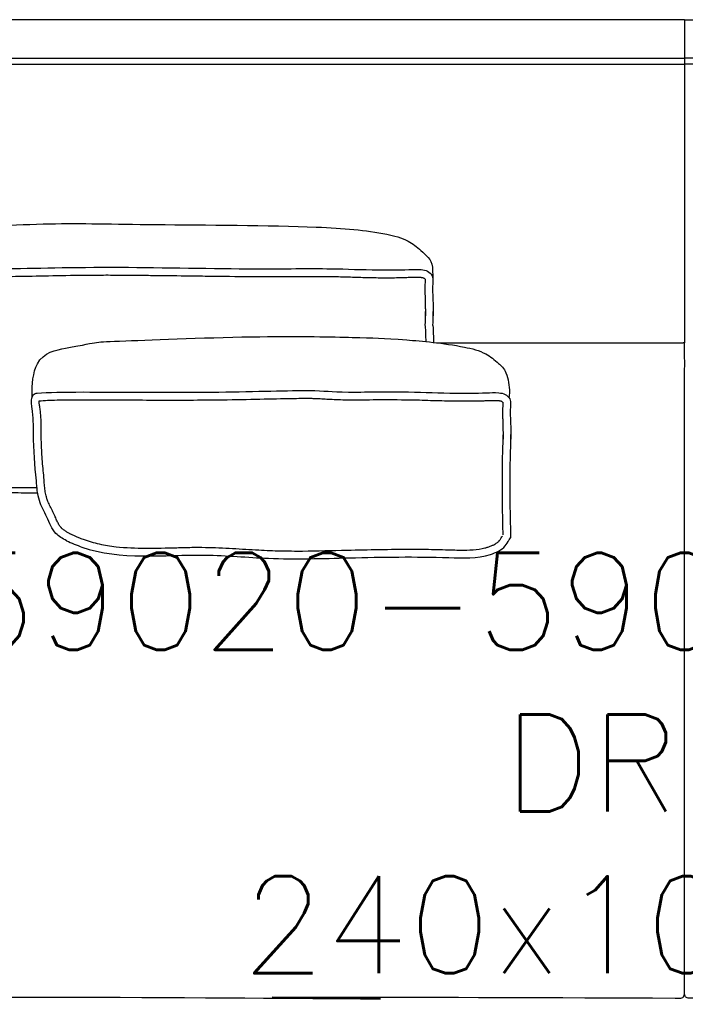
# Model space of a CAD drawing. Extents: x 190241 to 190481, y -197455 to -197353.
# Tile 2 of 3: x 190292 to 190361, y -197455 to -197353. Entities that reach past the tile are written whole.
import ezdxf

# ---------------------------------------------------------------- set-up
doc = ezdxf.new("R2010")
doc.units = 0
doc.header["$LTSCALE"] = 10
doc.layers.add('GIORGETTI', color=29, linetype='CONTINUOUS')
doc.layers.add('TESTI', color=252, linetype='CONTINUOUS')
doc.styles.get("Standard").update_dxf_attribs({"font": 'txt.shx'})

msp = doc.modelspace()

# ---------------------------------------------------------------- linework, layer by layer
at = {"layer": 'GIORGETTI'}
for p, q in [((190360.94, -197353.17), (190260.78, -197353.17)), ((190360.94, -197353.17), (190461.09, -197353.17)), ((190360.94, -197357.14), (190360.94, -197358.04)), ((190360.94, -197357.14), (190360.94, -197358.04)), ((190335.37, -197386.46), (190360.8, -197386.46))]:
    msp.add_line(p, q, dxfattribs=at)
at = {"layer": 'GIORGETTI', "ltscale": 10}
for p, q in [((190360.94, -197354.56), (190360.94, -197386.46)), ((190360.94, -197354.56), (190360.94, -197386.46)), ((190264.33, -197357.14), (190360.94, -197357.14)), ((190457.54, -197357.14), (190360.94, -197357.14)), ((190264.33, -197357.74), (190360.94, -197357.74)), ((190457.54, -197357.74), (190360.94, -197357.74))]:
    msp.add_line(p, q, dxfattribs=at)
at = {"layer": 'GIORGETTI'}
for points, knots in [([(190360.94, -197353.17), (190360.94, -197353.17), (190360.94, -197353.19), (190360.94, -197353.31), (190360.94, -197353.55), (190360.94, -197353.95)], [-12.929788, -12.929788, -12.929788, -12.929788, -9.910135, -9.910135, 0, 0, 0, 0]), ([(190360.94, -197353.17), (190360.94, -197353.17), (190360.94, -197353.19), (190360.94, -197353.31), (190360.94, -197353.55), (190360.94, -197353.95)], [-12.929788, -12.929788, -12.929788, -12.929788, -9.910135, -9.910135, 0, 0, 0, 0]), ([(190360.94, -197353.95), (190360.94, -197354.17), (190360.94, -197354.54), (190360.94, -197355.61), (190360.94, -197356.3), (190360.94, -197357.14)], [-15.260146, -15.260146, -15.260146, -15.260146, -7.629675, -7.629675, 0, 0, 0, 0]), ([(190360.94, -197353.95), (190360.94, -197354.17), (190360.94, -197354.54), (190360.94, -197355.61), (190360.94, -197356.3), (190360.94, -197357.14)], [-15.260146, -15.260146, -15.260146, -15.260146, -7.629675, -7.629675, 0, 0, 0, 0]), ([(190360.94, -197358.04), (190360.94, -197359.17), (190360.94, -197360.32), (190360.94, -197363.13), (190360.94, -197364.3), (190360.94, -197364.79)], [-2.224962, -2.224962, -2.224962, -2.224962, -1.348772, -1.348772, -0.062739, -0.062739, -0.062739, -0.062739]), ([(190360.94, -197358.04), (190360.94, -197359.17), (190360.94, -197360.32), (190360.94, -197363.13), (190360.94, -197364.3), (190360.94, -197364.79)], [-2.224962, -2.224962, -2.224962, -2.224962, -1.348772, -1.348772, -0.062739, -0.062739, -0.062739, -0.062739]), ([(190360.94, -197364.79), (190360.94, -197365.53), (190360.94, -197367.31), (190360.94, -197370.98), (190360.94, -197372.41), (190360.94, -197373.72)], [-11.964004, -11.964004, -11.964004, -11.964004, -4.944179, -4.944179, 0, 0, 0, 0]), ([(190360.94, -197364.79), (190360.94, -197365.53), (190360.94, -197367.31), (190360.94, -197370.98), (190360.94, -197372.41), (190360.94, -197373.72)], [-11.964004, -11.964004, -11.964004, -11.964004, -4.944179, -4.944179, 0, 0, 0, 0]), ([(190360.94, -197373.72), (190360.94, -197375.11), (190360.94, -197376.41), (190360.94, -197378.84), (190360.94, -197379.94), (190360.94, -197380.74)], [-8.786579, -8.786579, -8.786579, -8.786579, -4.588596, -4.588596, 0, 0, 0, 0]), ([(190360.94, -197373.72), (190360.94, -197375.11), (190360.94, -197376.41), (190360.94, -197378.84), (190360.94, -197379.94), (190360.94, -197380.74)], [-8.786579, -8.786579, -8.786579, -8.786579, -4.588596, -4.588596, 0, 0, 0, 0]), ([(190360.94, -197380.74), (190360.94, -197381.48), (190360.94, -197383.2), (190360.94, -197385.25), (190360.94, -197385.75), (190360.94, -197386.02)], [-21.891963, -21.891963, -21.891963, -21.891963, -7.673715, -7.673715, 0, 0, 0, 0]), ([(190360.94, -197380.74), (190360.94, -197381.48), (190360.94, -197383.2), (190360.94, -197385.25), (190360.94, -197385.75), (190360.94, -197386.02)], [-21.891963, -21.891963, -21.891963, -21.891963, -7.673715, -7.673715, 0, 0, 0, 0]), ([(190269.41, -197400.61), (190270.29, -197400.76), (190272.38, -197401.1), (190276.54, -197401.35), (190281.24, -197401.65), (190286.53, -197401.95), (190290.66, -197401.89), (190293.36, -197401.92), (190294.25, -197401.92)], [0, 0, 0, 0, 26.644834, 63.513705, 125.006737, 168.018068, 222.254559, 249.021685, 249.021685, 249.021685, 249.021685])]:
    msp.add_open_spline(points, degree=3, knots=knots, dxfattribs=at)
at = {"layer": 'GIORGETTI', "ltscale": 10}
for points, knots in [([(190266.86, -197379.41), (190266.86, -197379.4), (190266.86, -197379.39), (190266.86, -197379.38), (190266.86, -197379.38), (190266.86, -197379.38), (190266.86, -197379.38), (190266.85, -197379.27), (190266.79, -197378.35), (190267.09, -197375.96), (190274.64, -197374.65), (190283.39, -197374.85), (190295.14, -197374.05), (190305.66, -197374.33), (190322.18, -197374.35), (190328.81, -197374.91), (190332.31, -197375.75), (190333.64, -197376.83), (190334.61, -197377.71), (190334.97, -197378.3), (190334.97, -197379.2), (190335, -197379.91)], [2.615432, 2.615432, 2.615432, 2.615432, 2.941562, 2.941562, 2.941562, 2.950385, 2.950385, 2.950385, 6.109415, 30.639548, 65.032755, 205.48983, 314.505213, 411.706244, 522.607592, 589.040537, 612.197922, 628.604946, 639.534113, 651.378318, 656.787415, 656.787415, 656.787415, 656.787415]), ([(190267.81, -197395.62), (190267.69, -197393.93), (190267.41, -197389.78), (190266.9, -197384.79), (190267, -197381.2), (190266.7, -197379.79), (190266.94, -197379), (190270.7, -197379.04), (190278.22, -197378.79), (190289.4, -197378.95), (190300.6, -197378.56), (190316.83, -197378.92), (190323.76, -197378.76), (190328.78, -197378.98), (190331.88, -197378.96), (190333.59, -197378.87), (190334.47, -197379.01), (190335.12, -197379.65), (190334.92, -197380.59), (190335.01, -197381.8), (190335.02, -197382.81), (190335.03, -197383.54), (190335.03, -197383.69)], [7.081431, 7.081431, 7.081431, 7.081431, 57.744278, 131.858644, 158.079275, 164.138354, 174.134305, 183.333787, 267.214357, 407.448969, 514.750488, 603.920516, 674.325955, 722.782754, 754.449569, 767.229462, 774.155255, 780.675154, 791.988859, 800.170882, 817.456135, 822.090256, 822.090256, 822.090256, 822.090256]), ([(190267.57, -197379.82), (190267.59, -197379.82), (190267.62, -197379.81), (190267.71, -197379.81), (190267.78, -197379.81), (190267.89, -197379.81), (190267.93, -197379.81), (190268.03, -197379.81), (190268.1, -197379.81), (190268.23, -197379.81), (190268.3, -197379.81), (190268.5, -197379.81), (190268.63, -197379.81), (190269.03, -197379.81), (190269.29, -197379.81), (190270.08, -197379.81), (190270.59, -197379.8), (190272.12, -197379.78), (190273.11, -197379.76), (190274.76, -197379.73), (190275.43, -197379.72), (190276.53, -197379.7), (190276.96, -197379.69), (190277.84, -197379.69), (190278.27, -197379.68), (190279.59, -197379.67), (190280.47, -197379.67), (190283.13, -197379.67), (190284.91, -197379.67), (190287.6, -197379.66), (190288.5, -197379.66), (190289.83, -197379.65), (190290.25, -197379.64), (190291.54, -197379.62), (190292.41, -197379.61), (190295.48, -197379.55), (190297.8, -197379.5), (190301.21, -197379.48), (190301.86, -197379.48), (190303.06, -197379.49), (190303.61, -197379.49), (190304.74, -197379.5), (190305.32, -197379.51), (190307.08, -197379.53), (190308.3, -197379.54), (190310.28, -197379.57), (190311.05, -197379.58), (190313.33, -197379.61), (190314.81, -197379.63), (190316.48, -197379.64), (190316.8, -197379.64), (190317.43, -197379.64), (190317.74, -197379.64), (190318.63, -197379.64), (190319.2, -197379.64), (190320.83, -197379.63), (190321.83, -197379.62), (190323.21, -197379.62), (190323.62, -197379.62), (190324.31, -197379.63), (190324.58, -197379.64), (190325.13, -197379.65), (190325.4, -197379.65), (190326.23, -197379.68), (190326.78, -197379.69), (190327.94, -197379.73), (190328.55, -197379.74), (190329.44, -197379.76), (190329.73, -197379.76), (190330.3, -197379.76), (190330.58, -197379.76), (190331.12, -197379.76), (190331.37, -197379.75), (190331.79, -197379.74), (190331.96, -197379.74), (190332.26, -197379.73), (190332.4, -197379.72), (190332.69, -197379.71), (190332.82, -197379.71), (190333.04, -197379.7), (190333.13, -197379.7), (190333.38, -197379.7), (190333.54, -197379.7), (190333.72, -197379.72), (190333.74, -197379.72), (190333.79, -197379.72), (190333.81, -197379.73), (190333.87, -197379.73), (190333.91, -197379.74), (190333.97, -197379.76), (190334, -197379.76), (190334.04, -197379.78), (190334.05, -197379.78), (190334.07, -197379.79), (190334.08, -197379.8), (190334.1, -197379.81), (190334.11, -197379.82), (190334.14, -197379.84), (190334.16, -197379.85), (190334.18, -197379.88), (190334.19, -197379.89), (190334.19, -197379.9), (190334.19, -197379.9), (190334.19, -197379.9), (190334.19, -197379.9), (190334.19, -197379.91), (190334.2, -197379.91), (190334.2, -197379.94), (190334.2, -197379.96), (190334.21, -197380.02), (190334.21, -197380.08), (190334.2, -197380.23), (190334.19, -197380.32), (190334.18, -197380.46), (190334.18, -197380.51), (190334.17, -197380.61), (190334.17, -197380.67), (190334.16, -197380.78), (190334.16, -197380.83), (190334.16, -197380.99), (190334.16, -197381.09), (190334.17, -197381.29), (190334.18, -197381.39), (190334.19, -197381.53), (190334.19, -197381.57), (190334.19, -197381.67), (190334.19, -197381.72), (190334.2, -197381.86), (190334.2, -197381.96), (190334.21, -197382.26), (190334.22, -197382.45), (190334.22, -197382.81), (190334.22, -197382.97), (190334.23, -197383.24), (190334.23, -197383.35), (190334.23, -197383.54), (190334.23, -197383.62), (190334.23, -197383.7)], [178.767049, 178.767049, 178.767049, 178.767049, 179.939254, 179.939254, 182.362627, 182.362627, 183.295476, 183.295476, 185.161173, 185.161173, 187.026871, 187.026871, 190.758265, 190.758265, 198.221055, 198.221055, 213.146634, 213.146634, 242.997791, 242.997791, 263.437674, 263.437674, 276.737762, 276.737762, 290.037849, 290.037849, 316.638024, 316.638024, 369.838373, 369.838373, 396.703912, 396.703912, 409.354905, 409.354905, 435.197167, 435.197167, 498.681301, 498.681301, 512.762113, 512.762113, 523.959142, 523.959142, 535.15617, 535.15617, 557.550227, 557.550227, 571.929346, 571.929346, 600.687585, 600.687585, 607.778449, 607.778449, 614.869312, 614.869312, 629.051038, 629.051038, 657.41449, 657.41449, 669.81147, 669.81147, 678.10032, 678.10032, 686.38917, 686.38917, 702.966869, 702.966869, 721.087361, 721.087361, 729.533078, 729.533078, 737.978796, 737.978796, 745.466949, 745.466949, 750.360716, 750.360716, 754.544187, 754.544187, 758.727658, 758.727658, 761.492589, 761.492589, 767.022451, 767.022451, 767.896471, 767.896471, 768.770491, 768.770491, 770.518531, 770.518531, 772.245292, 772.245292, 773.42906, 773.42906, 774.674949, 774.674949, 775.920838, 775.920838, 778.161008, 778.161008, 780.401178, 780.401178, 781.081684, 781.081684, 781.762189, 781.762189, 783.1232, 783.1232, 784.484211, 784.484211, 787.283355, 787.283355, 790.082499, 790.082499, 791.28176, 791.28176, 792.631941, 792.631941, 793.982123, 793.982123, 796.682486, 796.682486, 799.474136, 799.474136, 800.992185, 800.992185, 802.510233, 802.510233, 805.54633, 805.54633, 811.618523, 811.618523, 816.330548, 816.330548, 819.623983, 819.623983, 822.090256, 822.090256, 822.090256, 822.090256]), ([(190334.21, -197384.68), (190334.23, -197384.2), (190334.24, -197383.72), (190334.23, -197383.26), (190334.23, -197383.25), (190334.23, -197383.25)], [951.717933, 951.717933, 951.717933, 951.717933, 966.228673, 966.228673, 966.375246, 966.375246, 966.375246, 966.375246]), ([(190293.71, -197392.06), (190293.7, -197391.96), (190293.65, -197391.04), (190293.94, -197387.59), (190301.5, -197386.28), (190298.41, -197386.48), (190317.82, -197385.68), (190328.34, -197385.96), (190330.18, -197385.98), (190336.81, -197386.54), (190340.32, -197387.38), (190341.64, -197388.46), (190342.62, -197389.34), (190342.97, -197391.37), (190342.85, -197391.94), (190342.83, -197392.12)], [3.155681, 3.155681, 3.155681, 3.155681, 6.109415, 30.639548, 65.032755, 205.48983, 314.505213, 411.706244, 522.607592, 589.040537, 612.197922, 628.604946, 639.534113, 651.378318, 656.787415, 656.787415, 656.787415, 656.787415]), ([(190294.13, -197400.68), (190293.98, -197399.09), (190293.77, -197396.85), (190293.85, -197393.91), (190293.55, -197392.49), (190293.79, -197391.7), (190295.25, -197391.56), (190299.25, -197391.5), (190312.09, -197391.66), (190323.28, -197391.26), (190324.83, -197391.62), (190331.77, -197391.46), (190336.78, -197391.68), (190339.88, -197391.66), (190341.59, -197391.57), (190342.47, -197391.72), (190343.13, -197392.35), (190342.93, -197393.3), (190343.02, -197394.5), (190343.02, -197395.51), (190343.04, -197396.24), (190343.04, -197396.4)], [76.590604, 76.590604, 76.590604, 76.590604, 131.858644, 158.079275, 164.138354, 174.134305, 183.333787, 267.214357, 407.448969, 514.750488, 603.920516, 674.325955, 722.782754, 754.449569, 767.229462, 774.155255, 780.675154, 791.988859, 800.170882, 817.456135, 822.090256, 822.090256, 822.090256, 822.090256]), ([(190294.43, -197392.45), (190294.97, -197392.4), (190295.57, -197392.38), (190296.96, -197392.34), (190297.75, -197392.34), (190299.07, -197392.33), (190299.48, -197392.34), (190300.35, -197392.34), (190300.8, -197392.34), (190302.22, -197392.35), (190303.24, -197392.35), (190306.34, -197392.37), (190308.55, -197392.37), (190311.43, -197392.36), (190312.11, -197392.35), (190314.14, -197392.33), (190315.47, -197392.3), (190317.93, -197392.25), (190319.08, -197392.22), (190320.47, -197392.2), (190320.85, -197392.19), (190321.43, -197392.19), (190321.66, -197392.19), (190322.03, -197392.19), (190322.18, -197392.19), (190322.45, -197392.19), (190322.58, -197392.19), (190322.95, -197392.2), (190323.17, -197392.21), (190323.62, -197392.23), (190323.85, -197392.25), (190324.31, -197392.27), (190324.55, -197392.29), (190325.09, -197392.31), (190325.38, -197392.32), (190325.87, -197392.34), (190326.04, -197392.34), (190326.58, -197392.34), (190326.98, -197392.34), (190327.86, -197392.34), (190328.34, -197392.33), (190329.89, -197392.32), (190331.04, -197392.32), (190332.58, -197392.34), (190332.96, -197392.35), (190333.71, -197392.36), (190334.09, -197392.38), (190335.24, -197392.41), (190336, -197392.43), (190337.01, -197392.45), (190337.24, -197392.46), (190337.93, -197392.46), (190338.37, -197392.46), (190339.03, -197392.46), (190339.23, -197392.46), (190339.59, -197392.45), (190339.75, -197392.45), (190340.04, -197392.44), (190340.17, -197392.44), (190340.37, -197392.43), (190340.44, -197392.43), (190340.6, -197392.42), (190340.69, -197392.42), (190340.85, -197392.41), (190340.93, -197392.41), (190341.17, -197392.4), (190341.32, -197392.4), (190341.53, -197392.41), (190341.6, -197392.41), (190341.71, -197392.42), (190341.74, -197392.42), (190341.8, -197392.43), (190341.83, -197392.43), (190341.91, -197392.44), (190341.96, -197392.45), (190342.03, -197392.47), (190342.05, -197392.48), (190342.08, -197392.5), (190342.09, -197392.5), (190342.1, -197392.51), (190342.11, -197392.51), (190342.13, -197392.53), (190342.14, -197392.54), (190342.17, -197392.56), (190342.18, -197392.58), (190342.19, -197392.59), (190342.19, -197392.59), (190342.19, -197392.6), (190342.19, -197392.6), (190342.2, -197392.6), (190342.2, -197392.6), (190342.2, -197392.61), (190342.2, -197392.63), (190342.21, -197392.67), (190342.21, -197392.7), (190342.21, -197392.77), (190342.21, -197392.82), (190342.2, -197392.94), (190342.2, -197393.02), (190342.19, -197393.16), (190342.18, -197393.2), (190342.18, -197393.27), (190342.17, -197393.3), (190342.17, -197393.37), (190342.17, -197393.4), (190342.17, -197393.47), (190342.17, -197393.5), (190342.17, -197393.6), (190342.17, -197393.66), (190342.17, -197393.85), (190342.18, -197393.96), (190342.19, -197394.12), (190342.19, -197394.17), (190342.19, -197394.25), (190342.19, -197394.28), (190342.2, -197394.35), (190342.2, -197394.39), (190342.2, -197394.49), (190342.21, -197394.56), (190342.21, -197394.77), (190342.22, -197394.91), (190342.22, -197395.34), (190342.23, -197395.63), (190342.23, -197396.08), (190342.24, -197396.24), (190342.24, -197396.41)], [187.205418, 187.205418, 187.205418, 187.205418, 225.337544, 225.337544, 263.46967, 263.46967, 279.282505, 279.282505, 295.09534, 295.09534, 326.721011, 326.721011, 387.148635, 387.148635, 406.074062, 406.074062, 443.924916, 443.924916, 481.77577, 481.77577, 497.131922, 497.131922, 507.756623, 507.756623, 515.616473, 515.616473, 523.476324, 523.476324, 539.196024, 539.196024, 557.484132, 557.484132, 575.772239, 575.772239, 594.060347, 594.060347, 602.516603, 602.516603, 619.429116, 619.429116, 636.341629, 636.341629, 671.422895, 671.422895, 682.868249, 682.868249, 694.313603, 694.313603, 717.204311, 717.204311, 724.238741, 724.238741, 737.488547, 737.488547, 743.530061, 743.530061, 748.231771, 748.231771, 751.99779, 751.99779, 754.201108, 754.201108, 756.709774, 756.709774, 759.21844, 759.21844, 764.235772, 764.235772, 766.692251, 766.692251, 767.879052, 767.879052, 769.065854, 769.065854, 771.439457, 771.439457, 773.81306, 773.81306, 774.617262, 774.617262, 775.421464, 775.421464, 777.029869, 777.029869, 779.15603, 779.15603, 780.077107, 780.077107, 780.675174, 780.675174, 781.87131, 781.87131, 783.728078, 783.728078, 785.584845, 785.584845, 787.441613, 787.441613, 790.011927, 790.011927, 791.142925, 791.142925, 791.890493, 791.890493, 792.702476, 792.702476, 793.514458, 793.514458, 795.138423, 795.138423, 798.386353, 798.386353, 799.851568, 799.851568, 800.935996, 800.935996, 802.020424, 802.020424, 804.18928, 804.18928, 808.526992, 808.526992, 817.202415, 817.202415, 822.090256, 822.090256, 822.090256, 822.090256]), ([(190294.93, -197400.6), (190294.9, -197400.28), (190294.87, -197399.96), (190294.78, -197399.02), (190294.73, -197398.39), (190294.67, -197397.44), (190294.66, -197397.13), (190294.64, -197396.6), (190294.63, -197396.38), (190294.63, -197396.05), (190294.63, -197395.93), (190294.62, -197395.52), (190294.62, -197395.21), (190294.62, -197394.57), (190294.61, -197394.23), (190294.57, -197393.81), (190294.57, -197393.72), (190294.54, -197393.47), (190294.52, -197393.31), (190294.49, -197393.11), (190294.48, -197393.08), (190294.47, -197393.02), (190294.47, -197392.99), (190294.46, -197392.91), (190294.45, -197392.86), (190294.43, -197392.78), (190294.43, -197392.74), (190294.42, -197392.69), (190294.42, -197392.66), (190294.42, -197392.62), (190294.42, -197392.6), (190294.42, -197392.56), (190294.42, -197392.54), (190294.42, -197392.49), (190294.43, -197392.47), (190294.43, -197392.45)], [76.590604, 76.590604, 76.590604, 76.590604, 87.767563, 87.767563, 110.121482, 110.121482, 120.873519, 120.873519, 128.09555, 128.09555, 131.876821, 131.876821, 141.40643, 141.40643, 150.936039, 150.936039, 153.21609, 153.21609, 157.776193, 157.776193, 158.582903, 158.582903, 159.389613, 159.389613, 161.003034, 161.003034, 162.383228, 162.383228, 163.468737, 163.468737, 164.749905, 164.749905, 166.031073, 166.031073, 167.424948, 167.424948, 167.424948, 167.424948]), ([(190342.24, -197406.27), (190342.24, -197406.13), (190342.23, -197405.93), (190342.22, -197405.45), (190342.21, -197405.16), (190342.19, -197404.1), (190342.17, -197403.17), (190342.16, -197401.11), (190342.16, -197399.98), (190342.18, -197398.64), (190342.19, -197398.43), (190342.19, -197398.05), (190342.2, -197397.87), (190342.21, -197397.59), (190342.21, -197397.49), (190342.22, -197397.29), (190342.22, -197397.18), (190342.23, -197396.88), (190342.23, -197396.67), (190342.24, -197396.29), (190342.24, -197396.13), (190342.23, -197395.95)], [813.415018, 813.415018, 813.415018, 813.415018, 831.670575, 831.670575, 849.926133, 849.926133, 891.025641, 891.025641, 932.125149, 932.125149, 939.509439, 939.509439, 945.870716, 945.870716, 949.622249, 949.622249, 953.373781, 953.373781, 960.876847, 960.876847, 966.375246, 966.375246, 966.375246, 966.375246]), ([(190342.84, -197406.8), (190342.87, -197406.77), (190343.04, -197406.53), (190343.06, -197406.33), (190342.86, -197401.08), (190343.05, -197396.55), (190343.03, -197395.93)], [788.045807, 788.045807, 788.045807, 788.045807, 789.502864, 798.902671, 948.023356, 966.375246, 966.375246, 966.375246, 966.375246]), ([(190269.68, -197399.86), (190271.22, -197400.09), (190275.34, -197400.62), (190281.4, -197400.98), (190287.86, -197401.36), (190291.76, -197401.38), (190293.76, -197401.38), (190294.19, -197401.38)], [0, 0, 0, 0, 34.901302, 124.54901, 181.863401, 228.959859, 241.77472, 241.77472, 241.77472, 241.77472]), ([(190297.62, -197406.16), (190297.57, -197406.13), (190297.52, -197406.11), (190297.38, -197406.03), (190297.29, -197405.98), (190297.1, -197405.86), (190297, -197405.79), (190296.87, -197405.7), (190296.84, -197405.67), (190296.78, -197405.62), (190296.76, -197405.6), (190296.73, -197405.57), (190296.71, -197405.55), (190296.68, -197405.52), (190296.66, -197405.5), (190296.62, -197405.45), (190296.59, -197405.41), (190296.49, -197405.27), (190296.43, -197405.16), (190296.3, -197404.91), (190296.24, -197404.78), (190296.1, -197404.48), (190296.04, -197404.33), (190295.94, -197404.11), (190295.92, -197404.06), (190295.87, -197403.97), (190295.85, -197403.92), (190295.78, -197403.77), (190295.73, -197403.68), (190295.6, -197403.41), (190295.51, -197403.24), (190295.36, -197402.91), (190295.29, -197402.75), (190295.22, -197402.56), (190295.21, -197402.52), (190295.18, -197402.43), (190295.17, -197402.39), (190295.14, -197402.27), (190295.12, -197402.18), (190295.06, -197401.92), (190295.03, -197401.73), (190294.99, -197401.34), (190294.97, -197401.14), (190294.94, -197400.83), (190294.94, -197400.72), (190294.93, -197400.62)], [0, 0, 0, 0, 1.637604, 1.637604, 4.912813, 4.912813, 9.345927, 9.345927, 11.272946, 11.272946, 12.64556, 12.64556, 13.75727, 13.75727, 14.86898, 14.86898, 17.092401, 17.092401, 21.99967, 21.99967, 26.906938, 26.906938, 31.814207, 31.814207, 33.305244, 33.305244, 34.796281, 34.796281, 37.778354, 37.778354, 43.742501, 43.742501, 49.706647, 49.706647, 51.303251, 51.303251, 52.899854, 52.899854, 56.09306, 56.09306, 62.479474, 62.479474, 68.865887, 68.865887, 71.907443, 71.907443, 71.907443, 71.907443]), ([(190297.56, -197406.13), (190297.87, -197406.27), (190298.17, -197406.41), (190298.63, -197406.59), (190298.79, -197406.65), (190299.09, -197406.76), (190299.23, -197406.81), (190299.5, -197406.9), (190299.64, -197406.94), (190300.05, -197407.06), (190300.33, -197407.13), (190301.18, -197407.32), (190301.75, -197407.41), (190303.34, -197407.59), (190304.36, -197407.63), (190306.46, -197407.64), (190307.52, -197407.61), (190309.11, -197407.57), (190309.62, -197407.55), (190310.61, -197407.54), (190311.08, -197407.54), (190312.49, -197407.56), (190313.42, -197407.6), (190315.25, -197407.71), (190316.16, -197407.77), (190317.44, -197407.84), (190317.81, -197407.86), (190318.56, -197407.89), (190318.94, -197407.9), (190320.06, -197407.92), (190320.82, -197407.93), (190323.09, -197407.91), (190324.61, -197407.87), (190327.26, -197407.81), (190328.37, -197407.78), (190330.6, -197407.75), (190331.72, -197407.74), (190333.22, -197407.74), (190333.6, -197407.74), (190334.75, -197407.75), (190335.52, -197407.77), (190336.42, -197407.79), (190336.55, -197407.8), (190336.81, -197407.8), (190336.94, -197407.81), (190337.33, -197407.82), (190337.59, -197407.83), (190338.28, -197407.84), (190338.72, -197407.83), (190339.56, -197407.76), (190339.97, -197407.7), (190340.47, -197407.58), (190340.57, -197407.55), (190340.78, -197407.48), (190340.89, -197407.44), (190341.1, -197407.36), (190341.2, -197407.32), (190341.4, -197407.21), (190341.51, -197407.15), (190341.69, -197407.02), (190341.77, -197406.95), (190341.84, -197406.86), (190341.85, -197406.85), (190341.87, -197406.83), (190341.88, -197406.81), (190341.91, -197406.77), (190341.94, -197406.74), (190342.02, -197406.62), (190342.08, -197406.51), (190342.16, -197406.39)], [10.656418, 10.656418, 10.656418, 10.656418, 20.871998, 20.871998, 26.366676, 26.366676, 31.004935, 31.004935, 35.643194, 35.643194, 44.919712, 44.919712, 63.472749, 63.472749, 95.03818, 95.03818, 126.603612, 126.603612, 141.609503, 141.609503, 155.312877, 155.312877, 182.719624, 182.719624, 210.126371, 210.126371, 221.56425, 221.56425, 233.002129, 233.002129, 255.877888, 255.877888, 301.629406, 301.629406, 335.038664, 335.038664, 368.447922, 368.447922, 379.877331, 379.877331, 402.736149, 402.736149, 406.606178, 406.606178, 410.476206, 410.476206, 418.216262, 418.216262, 431.95824, 431.95824, 445.700218, 445.700218, 449.242637, 449.242637, 453.137952, 453.137952, 457.033266, 457.033266, 461.888161, 461.888161, 466.743056, 466.743056, 467.537992, 467.537992, 468.332928, 468.332928, 469.922799, 469.922799, 474.105433, 474.105433, 474.105433, 474.105433]), ([(190297.23, -197406.86), (190297.76, -197407.1), (190302.2, -197408.99), (190309.53, -197407.97), (190318.64, -197408.85), (190327.04, -197408.59), (190334.63, -197408.47), (190340.12, -197408.75), (190342.3, -197407.72), (190342.72, -197407), (190342.84, -197406.8)], [10.656418, 10.656418, 10.656418, 10.656418, 27.983626, 155.424835, 220.532319, 303.868734, 406.408551, 449.538912, 466.982212, 474.105433, 474.105433, 474.105433, 474.105433])]:
    msp.add_open_spline(points, degree=3, knots=knots, dxfattribs=at)
for points in [[(190335.01, -197384.7), (190335.03, -197384.21), (190335.04, -197383.72), (190335.03, -197383.23)], [(190334.21, -197384.72), (190334.23, -197385.26), (190334.25, -197385.8), (190334.27, -197386.34)]]:
    msp.add_open_spline(points, degree=3, dxfattribs=at)
at = {"layer": 'GIORGETTI'}
for points in [[(190335.01, -197384.7), (190335.03, -197385.27), (190335.05, -197385.85), (190335.07, -197386.42)], [(190360.94, -197386.02), (190360.94, -197386.16), (190360.94, -197386.46), (190360.94, -197386.46)], [(190360.94, -197386.02), (190360.94, -197386.16), (190360.94, -197386.46), (190360.94, -197386.46)]]:
    msp.add_open_spline(points, degree=3, dxfattribs=at)
at = {"layer": 'GIORGETTI', "ltscale": 10}
for points in [[(190360.94, -197453.18), (190360.94, -197448.12), (190360.94, -197444.24), (190360.94, -197433.66), (190360.94, -197425.28), (190360.94, -197417.22), (190360.94, -197404.35), (190360.94, -197398.57), (190360.94, -197392.29), (190360.94, -197390), (190360.94, -197387.78), (190360.94, -197386.78), (190360.94, -197386.58), (190360.91, -197386.51), (190360.87, -197386.47), (190360.8, -197386.46), (190360.78, -197386.46)], [(190246.27, -197452.03), (190245.81, -197452.57), (190245.45, -197452.97), (190245.41, -197453.32), (190245.63, -197453.58), (190246.01, -197453.73), (190247.07, -197453.85), (190283.11, -197453.92), (190327.06, -197454.04), (190321.16, -197453.97), (190359.97, -197453.99)], [(190475.6, -197452.03), (190476.06, -197452.57), (190476.42, -197452.97), (190476.46, -197453.32), (190476.24, -197453.58), (190475.86, -197453.73), (190474.8, -197453.85), (190438.77, -197453.92), (190364.81, -197454.04), (190400.71, -197453.97), (190361.31, -197453.99)], [(190359.97, -197453.99), (190360.56, -197453.99)], [(190360.56, -197453.99), (190360.75, -197453.95), (190360.89, -197453.71), (190360.94, -197453.18)], [(190361.31, -197453.99), (190361.13, -197453.95), (190360.98, -197453.71), (190360.94, -197453.18)]]:
    msp.add_spline(points, degree=3, dxfattribs=at)
at = {"layer": 'GIORGETTI'}
msp.add_spline([(190297.23, -197406.86), (190296.15, -197406.12), (190295.2, -197404.43), (190294.44, -197402.73), (190294.13, -197400.68)], degree=3, dxfattribs=at)

# ---------------------------------------------------------------- texts
at = {"layer": 'TESTI', "ltscale": 30, "insert": (190360.94, -197429.77), "char_height": 10, "width": 118.9804, "attachment_point": 5}
msp.add_mtext('59020-59035-59040\\PDRIVE\\P240x101xh95', dxfattribs=at)

doc.saveas('drawing.dxf')
